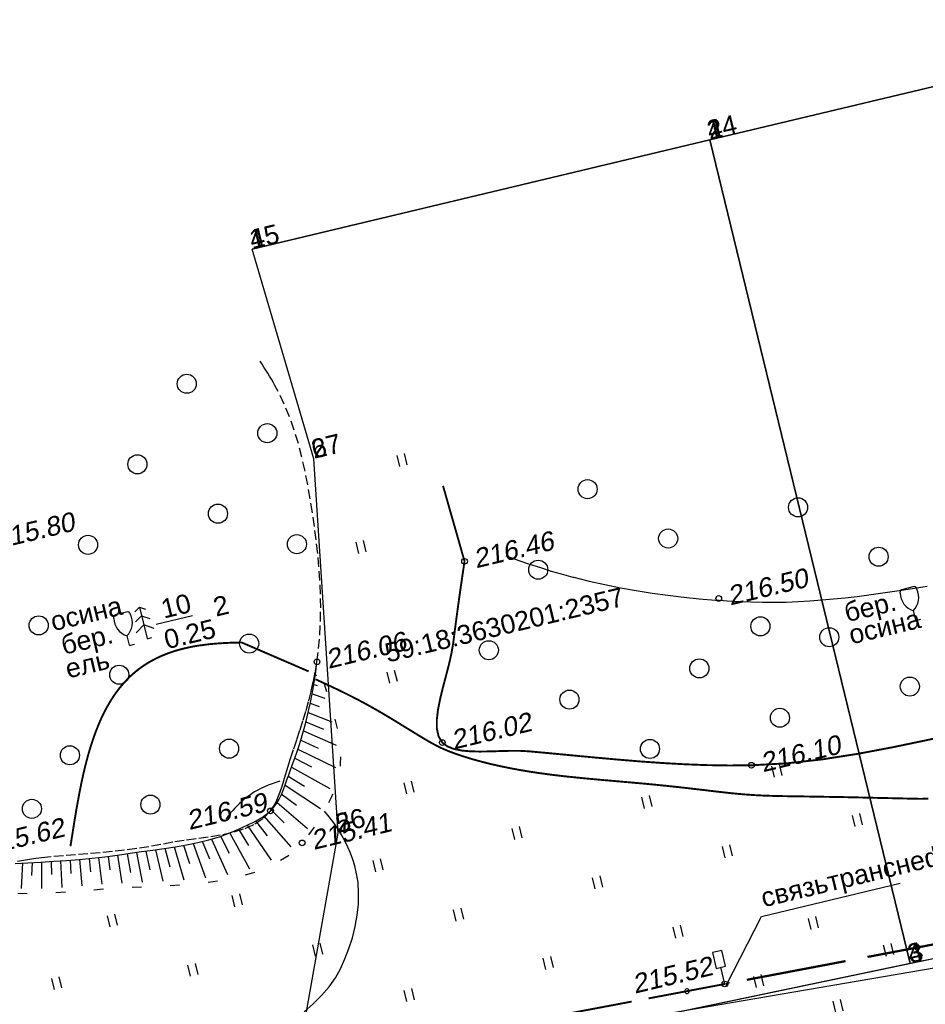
# Model space of a CAD drawing. Header units: millimetres. Extents: x -10 to 1169, y 1 to 1686.
# Tile 86 of 224: x 633 to 680, y 128 to 180. Entities that reach past the tile are written whole.
import ezdxf
from ezdxf.enums import TextEntityAlignment as Align

# ---------------------------------------------------------------- set-up
doc = ezdxf.new("R2010")
doc.units = ezdxf.units.MM
doc.linetypes.add('AHIDDEN1', pattern=[2, 0.5, -1.5])
for name, color, linetype in [('CONTURS', 7, 'Continuous'), ('IZOLINES', 32, 'Continuous'), ('PDIGIT', 170, 'Continuous'), ('PICKETS', 7, 'Continuous'), ('УЧАСТКИ', 7, 'Continuous')]:
    doc.layers.add(name, color=color, linetype=linetype)
doc.styles.get("Standard").update_dxf_attribs({"font": 'arial.ttf'})

# ---------------------------------------------------------------- blocks, each defined once
blk = doc.blocks.new('401')
at = {"layer": 'CONTURS'}
for p, q in [((0, 0), (0, 1.2)), ((0.8, 0), (0.8, 1.2))]:
    blk.add_line(p, q, dxfattribs=at)
blk = doc.blocks.new('390_5')
at = {"layer": 'CONTURS', "color": 7}
for p, q in [((0.0041507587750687, 3.402063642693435), (-0.5743346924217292, 3.033516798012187)), ((0.0041507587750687, 3.402063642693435), (0.0041507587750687, 0.0083614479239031)), ((0.0041507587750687, 3.402063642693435), (0.5826362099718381, 3.033516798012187)), ((0.0041507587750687, 2.480696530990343), (-0.7629712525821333, 2.004656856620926)), ((0.0041507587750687, 2.480696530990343), (0.7712727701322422, 2.004656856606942)), ((-0.9641835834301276, 0.8836602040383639), (0.0041507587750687, 1.513261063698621)), ((0.9724851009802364, 0.8836602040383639), (0.0041507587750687, 1.513261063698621)), ((0.0031036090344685, 0.0007330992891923), (0.5312859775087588, 0.0007330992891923))]:
    blk.add_line(p, q, dxfattribs=at)
blk = doc.blocks.new('390_2')
at = {"layer": 'CONTURS', "color": 7}
for p, q in [((0.6991505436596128, 3.473176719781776), (-0.6905651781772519, 3.473176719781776)), ((0.0023088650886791, 1.057788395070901), (0.0023088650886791, 0.0293004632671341)), ((0.0176911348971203, -0.0024620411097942), (0.5792057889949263, -0.0024620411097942))]:
    blk.add_line(p, q, dxfattribs=at)
at = {"layer": 'CONTURS', "color": 7, "linetype": 'Continuous'}
for centre, radius, start, end in [((1.008602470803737, 2.722503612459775), 1.954260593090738, 167.2458957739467, 239.3760234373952), ((-19.93655262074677, 7.463485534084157), 19.5207581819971, 347.245895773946, 347.6983439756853), ((-0.6490946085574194, 3.257555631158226), 0.2199581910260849, 101.9407673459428, 167.6983439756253), ((-0.6905651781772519, 3.453655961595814), 0.0195207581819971, 90, 101.9407673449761), ((-1.008911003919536, 2.722503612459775), 1.954260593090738, 300.6239765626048, 12.75410422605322), ((0.6487860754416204, 3.257555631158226), 0.2199581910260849, 12.30165602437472, 76.96725551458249), ((19.93624408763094, 7.463485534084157), 19.5207581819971, 192.3016560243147, 192.7541042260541)]:
    blk.add_arc(centre, radius, start, end, dxfattribs=at)
blk = doc.blocks.new('372')
at = {"layer": 'CONTURS'}
blk.add_circle((0, 0), 1, dxfattribs=at)
blk = doc.blocks.new('133')
at = {"layer": 'CONTURS', "color": 7, "linetype": 'Continuous', "const_width": 0.2}
for points in [[(-11, 0), (-2, 0)], [(0, 0), (9, 0)]]:
    blk.add_lwpolyline(points, dxfattribs=at)
at = {"layer": 'CONTURS', "color": 7, "linetype": 'Continuous', "const_width": 0.5}
blk.add_lwpolyline([(-6.791280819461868, -0.0028738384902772, 1), (-6.291280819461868, -0.0028738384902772, 1)], format="xyb", close=True, dxfattribs=at)
blk = doc.blocks.new('206_3')
at = {"layer": 'CONTURS'}
for p, q in [((0.5, 3.5), (-0.5, 3.5)), ((-0.5, 3.5), (-0.5, 1.8)), ((0.5, 1.8), (0.5, 3.5)), ((-0.5, 1.8), (0.5, 1.8)), ((0, 0), (0, 1.8)), ((0.5, 0), (0, 0))]:
    blk.add_line(p, q, dxfattribs=at)

msp = doc.modelspace()

# ---------------------------------------------------------------- linework, layer by layer
at = {"layer": 'CONTURS', "linetype": 'AHIDDEN1', "lineweight": -2}
for p, q in [((645.6150989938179, 162.0441680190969), (645.5116906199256, 162.1998163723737)), ((645.7166162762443, 161.887720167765), (645.6150989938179, 162.0441680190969)), ((645.816242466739, 161.7304728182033), (645.7166162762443, 161.887720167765)), ((645.9139775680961, 161.5724259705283), (645.816242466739, 161.7304728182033)), ((646.0098215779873, 161.4135796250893), (645.9139775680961, 161.5724259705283)), ((646.1037744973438, 161.2539337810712), (646.0098215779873, 161.4135796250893)), ((646.1958363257, 161.0934884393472), (646.1037744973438, 161.2539337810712)), ((646.2860070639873, 160.9322435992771), (646.1958363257, 161.0934884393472)), ((646.3742867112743, 160.7701992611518), (646.2860070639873, 160.9322435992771)), ((646.4606752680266, 160.6073554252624), (646.3742867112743, 160.7701992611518)), ((646.7780484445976, 159.952173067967), (646.4606752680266, 160.6073554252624)), ((647.0578304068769, 159.2775796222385), (646.7780484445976, 159.952173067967)), ((647.3034992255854, 158.5865534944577), (647.0578304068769, 159.2775796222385)), ((647.5185329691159, 157.8820730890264), (647.3034992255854, 158.5865534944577)), ((647.7064097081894, 157.1671168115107), (647.5185329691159, 157.8820730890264)), ((647.8706075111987, 156.4446630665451), (647.7064097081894, 157.1671168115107)), ((648.0146044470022, 155.7176902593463), (647.8706075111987, 156.4446630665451)), ((648.1418785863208, 154.9891767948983), (648.0146044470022, 155.7176902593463)), ((648.255907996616, 154.2621010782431), (648.1418785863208, 154.9891767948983)), ((648.3601707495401, 153.539441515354), (648.255907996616, 154.2621010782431)), ((648.4520660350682, 152.8383650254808), (648.3601707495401, 153.539441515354)), ((648.5315501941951, 152.1312236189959), (648.4520660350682, 152.8383650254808)), ((648.596738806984, 151.4195959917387), (648.5315501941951, 152.1312236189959)), ((648.6457474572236, 150.705060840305), (648.596738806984, 151.4195959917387)), ((648.6766917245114, 149.989196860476), (648.6457474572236, 150.705060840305)), ((648.6876871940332, 149.2735827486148), (648.6766917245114, 149.989196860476)), ((648.6768494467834, 148.5597972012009), (648.6876871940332, 149.2735827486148)), ((648.6422940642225, 147.8494189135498), (648.6768494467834, 148.5597972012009)), ((648.5821366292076, 147.1440265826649), (648.6422940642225, 147.8494189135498)), ((648.4944927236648, 146.4451989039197), (648.5821366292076, 147.1440265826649)), ((648.409905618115, 145.9320739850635), (648.4944927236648, 146.4451989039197)), ((648.3082274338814, 145.4202019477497), (648.409905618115, 145.9320739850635)), ((648.1913769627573, 144.9097203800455), (648.3082274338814, 145.4202019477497)), ((648.0612729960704, 144.4007668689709), (648.1913769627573, 144.9097203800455)), ((647.9198343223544, 143.8934790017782), (648.0612729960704, 144.4007668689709)), ((647.7689797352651, 143.3879943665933), (647.9198343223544, 143.8934790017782)), ((647.610628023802, 142.8844505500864), (647.7689797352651, 143.3879943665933)), ((647.4466979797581, 142.3829851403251), (647.610628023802, 142.8844505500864)), ((647.2791083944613, 141.8837357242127), (647.4466979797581, 142.3829851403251)), ((647.0179134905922, 141.103103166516), (647.1097780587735, 141.3868398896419)), ((647.1097780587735, 141.3868398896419), (647.2791083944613, 141.8837357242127)), ((646.9309897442, 140.8115976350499), (647.0179134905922, 141.103103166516)), ((646.7601260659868, 140.2196992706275), (646.8460471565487, 140.5159280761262)), ((646.8460471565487, 140.5159280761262), (646.9309897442, 140.8115976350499)), ((646.5735097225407, 139.6399830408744), (646.6702668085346, 139.9265159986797)), ((646.6702668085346, 139.9265159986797), (646.7601260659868, 140.2196992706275)), ((646.3474634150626, 139.1012871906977), (646.4668951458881, 139.3637051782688)), ((646.4668951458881, 139.3637051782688), (646.5735097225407, 139.6399830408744)), ((646.0583098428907, 138.6324499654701), (646.2122548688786, 138.8563338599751)), ((646.2122548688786, 138.8563338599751), (646.3474634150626, 139.1012871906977)), ((645.6881568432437, 138.2536542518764), (646.0583098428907, 138.6324499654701)), ((644.7271382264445, 137.7181162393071), (645.2399657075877, 137.9528727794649)), ((645.2399657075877, 137.9528727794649), (645.6881568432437, 138.2536542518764)), ((642.2975006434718, 137.1995532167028), (642.9348556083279, 137.2901031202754)), ((642.9348556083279, 137.2901031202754), (643.5611813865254, 137.3987207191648)), ((643.5611813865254, 137.3987207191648), (644.1630761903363, 137.5373953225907)), ((644.1630761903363, 137.5373953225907), (644.7271382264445, 137.7181162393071)), ((639.1930430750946, 136.6926231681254), (639.8252601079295, 136.7945995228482)), ((639.8252601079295, 136.7945995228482), (640.4532785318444, 136.9164165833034)), ((640.4532785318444, 136.9164165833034), (641.0433103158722, 137.0246992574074)), ((641.0433103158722, 137.0246992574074), (641.6625182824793, 137.1150816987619)), ((641.6625182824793, 137.1150816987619), (642.2975006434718, 137.1995532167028)), ((634.0707300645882, 136.1928672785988), (634.7105640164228, 136.2555811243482)), ((634.7105640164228, 136.2555811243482), (635.3519709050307, 136.3115883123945)), ((635.3519709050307, 136.3115883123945), (635.9942292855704, 136.3642072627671)), ((635.9942292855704, 136.3642072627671), (636.6366177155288, 136.4167563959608)), ((636.6366177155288, 136.4167563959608), (637.278414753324, 136.4725541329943)), ((637.278414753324, 136.4725541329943), (637.9188989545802, 136.5349188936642)), ((637.9188989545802, 136.5349188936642), (638.5573488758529, 136.6071690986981)), ((638.5573488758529, 136.6071690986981), (639.1930430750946, 136.6926231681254)), ((632.8054486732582, 135.9976886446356), (633.2281556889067, 136.0725801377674)), ((633.2281556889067, 136.0725801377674), (633.650095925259, 136.1396955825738)), ((633.650095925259, 136.1396955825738), (634.0707300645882, 136.1928672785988))]:
    msp.add_line(p, q, dxfattribs=at)
at = {"layer": 'CONTURS', "linetype": 'AHIDDEN1'}
for p, q in [((645.6150989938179, 162.0441680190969), (645.5116906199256, 162.1998163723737)), ((645.7166162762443, 161.887720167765), (645.6150989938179, 162.0441680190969)), ((645.816242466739, 161.7304728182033), (645.7166162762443, 161.887720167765)), ((645.9139775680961, 161.5724259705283), (645.816242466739, 161.7304728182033)), ((646.0098215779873, 161.4135796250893), (645.9139775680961, 161.5724259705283)), ((646.1037744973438, 161.2539337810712), (646.0098215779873, 161.4135796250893)), ((646.1958363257, 161.0934884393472), (646.1037744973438, 161.2539337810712)), ((646.2860070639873, 160.9322435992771), (646.1958363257, 161.0934884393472)), ((646.3742867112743, 160.7701992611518), (646.2860070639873, 160.9322435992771)), ((646.4606752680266, 160.6073554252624), (646.3742867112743, 160.7701992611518)), ((646.7780484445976, 159.952173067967), (646.4606752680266, 160.6073554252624)), ((647.0578304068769, 159.2775796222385), (646.7780484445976, 159.952173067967))]:
    msp.add_line(p, q, dxfattribs=at)
at = {"layer": 'CONTURS', "lineweight": -2}
for p, q in [((648.4052700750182, 145.7592406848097), (648.4860914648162, 145.7477379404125)), ((648.3225891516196, 145.2661275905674), (648.5110086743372, 145.2068461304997)), ((648.239908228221, 144.7730144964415), (648.9127649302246, 144.5473914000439)), ((648.1367144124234, 144.2837871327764), (648.6155590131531, 144.1059601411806)), ((648.0335205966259, 143.794559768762), (649.2760422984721, 143.3088748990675)), ((647.9107681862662, 143.3098787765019), (648.8337405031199, 142.9250124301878)), ((647.7880157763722, 142.8251977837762), (649.491042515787, 142.0826307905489)), ((647.6417612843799, 142.3470883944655), (648.5490775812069, 141.9266396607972)), ((647.3253855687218, 141.3988288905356), (648.2119773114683, 140.9362761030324)), ((647.4955067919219, 141.8689790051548), (649.4670003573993, 140.9087799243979)), ((647.155264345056, 140.9286787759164), (649.1706209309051, 139.8088577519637)), ((646.9896233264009, 140.4569140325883), (647.8439636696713, 139.9372000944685)), ((646.8239823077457, 139.9851492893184), (648.673873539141, 138.753655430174)), ((646.6153831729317, 139.5311291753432), (647.4140129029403, 138.9293064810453)), ((646.4067840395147, 139.0771090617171), (648.0029165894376, 137.7117858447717)), ((645.7135655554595, 138.3583355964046), (647.1296441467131, 136.7589240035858)), ((646.0601747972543, 138.7177223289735), (646.7728758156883, 138.0162543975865)), ((644.833493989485, 137.8843405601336), (646.1001042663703, 136.0483136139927)), ((645.2735297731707, 138.1213380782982), (645.8889960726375, 137.3331748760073)), ((643.448156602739, 137.3140478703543), (643.8972656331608, 136.4205709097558)), ((643.9227812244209, 137.4713102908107), (644.9674348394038, 135.5894403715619)), ((644.3781376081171, 137.677825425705), (644.9060945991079, 136.8285543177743)), ((641.0169023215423, 136.7469233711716), (641.5184119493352, 135.0179702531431)), ((641.5089912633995, 136.8354831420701), (641.8188768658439, 135.8847092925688)), ((642.0010802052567, 136.9240429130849), (642.6489210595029, 135.1266225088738)), ((642.4873060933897, 137.0404141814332), (642.8631317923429, 136.1137238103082)), ((642.9735319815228, 137.1567854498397), (643.8058178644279, 135.3045906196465)), ((637.5520602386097, 136.2530807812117), (637.6502584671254, 135.5369257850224)), ((638.0484620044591, 136.3129580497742), (638.2755461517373, 134.8532983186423)), ((638.5430496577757, 136.3863272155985), (638.7160639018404, 135.4014078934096)), ((639.0376373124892, 136.4596963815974), (639.3407209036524, 134.9012667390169)), ((639.5325617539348, 136.5307569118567), (639.743809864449, 135.5533244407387)), ((640.0274861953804, 136.6018174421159), (640.41821716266, 134.950008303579)), ((640.522194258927, 136.6743704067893), (640.7773739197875, 135.7074767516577)), ((633.0666877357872, 135.9041419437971), (632.9881231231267, 134.5643754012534)), ((633.5659944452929, 135.9304604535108), (633.5453325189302, 135.2493978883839)), ((634.0653011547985, 135.9567789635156), (634.0612180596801, 134.5722952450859)), ((634.5643127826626, 135.988201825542), (634.5775803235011, 135.2933666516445)), ((635.0633244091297, 136.0196246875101), (635.1204776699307, 134.6247677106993)), ((635.5618792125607, 136.0576076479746), (635.6041595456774, 135.3610628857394)), ((636.0604340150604, 136.0955906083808), (636.172402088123, 134.7042685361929)), ((636.5580462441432, 136.1443970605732), (636.6274654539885, 135.44532647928)), ((637.0556584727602, 136.1932035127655), (637.221367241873, 134.7882432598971))]:
    msp.add_line(p, q, dxfattribs=at)
at = {"layer": 'CONTURS', "linetype": 'AHIDDEN1', "const_width": 0.1}
msp.add_lwpolyline([(656.225265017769, 151.7128034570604), (655.0982368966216, 155.6684173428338)], dxfattribs=at)
at = {"layer": 'CONTURS', "linetype": 'AHIDDEN1', "const_width": 0.1, "flags": 128}
msp.add_lwpolyline([(656.225265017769, 151.7128034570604), (656.1610030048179, 151.285813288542), (656.0978552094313, 150.8586850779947), (656.0358216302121, 150.431418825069), (655.9749022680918, 150.0040145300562), (655.9150971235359, 149.5764721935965), (655.8564061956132, 149.1487918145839), (655.7988294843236, 148.7209733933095), (655.7423669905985, 148.2930169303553), (655.6870187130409, 147.8649224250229), (655.6327846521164, 147.4366898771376), (655.5410653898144, 146.8925714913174), (655.4086624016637, 146.312883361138), (655.2537189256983, 145.7127820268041), (655.0943782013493, 145.1074240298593), (654.9487834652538, 144.511965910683), (654.8350779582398, 143.9415642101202), (654.7714049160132, 143.4113754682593), (654.7759075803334, 142.936556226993), (654.8667291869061, 142.5322630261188), (655.0620129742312, 142.2136524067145), (655.3260415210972, 142.0145148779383), (655.6693342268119, 141.8789458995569), (656.0779171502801, 141.7958968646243), (656.537816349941, 141.7543191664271), (657.035057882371, 141.7431641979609), (657.5556678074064, 141.7513833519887), (658.085672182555, 141.7679280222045), (658.6110970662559, 141.781749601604), (659.1179685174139, 141.7817994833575), (659.59231259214, 141.7570290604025), (660.7568586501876, 141.6491448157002), (661.9229807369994, 141.5379714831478), (663.0902249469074, 141.4276276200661), (664.2581373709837, 141.3222317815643), (665.4262640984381, 141.2259025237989), (666.5941512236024, 141.1427584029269), (667.7613448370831, 141.0769179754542), (668.927391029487, 141.0324997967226), (670.0918358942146, 141.0136224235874), (671.2542255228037, 141.0244044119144), (673.1216945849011, 141.127843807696), (674.9832938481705, 141.3361251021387), (676.8404307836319, 141.6266204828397), (678.6945128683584, 141.9767021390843), (680.5469475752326, 142.3637422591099), (682.3991423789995, 142.7651130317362), (684.2525047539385, 143.1581866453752), (686.1084421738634, 143.5203352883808), (687.9683621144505, 143.8289311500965), (689.833672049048, 144.0613464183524), (692.2928142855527, 144.2585431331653), (694.759042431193, 144.3717467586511), (697.2308778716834, 144.4196530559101), (699.7068419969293, 144.4209577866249), (702.1854561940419, 144.3943567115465), (704.6652418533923, 144.3585455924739), (707.1447203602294, 144.3322201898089), (709.6224131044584, 144.3340762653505), (712.096841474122, 144.3828095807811), (714.5665268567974, 144.4971158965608), (716.6735055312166, 144.6361140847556), (718.7795405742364, 144.7911323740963), (720.8846319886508, 144.9621707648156), (722.9887797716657, 145.1492292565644), (725.0919839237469, 145.3523078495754), (727.1942444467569, 145.5714065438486), (729.2955613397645, 145.8065253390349), (731.3959346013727, 146.0576642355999), (733.4953642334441, 146.3248232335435), (735.5938502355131, 146.6080023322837)], dxfattribs=at)
at = {"layer": 'CONTURS'}
for points in [[(640.063089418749, 148.418185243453), (641.9780294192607, 148.8780020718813)], [(669.9230609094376, 129.4879511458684), (671.7852739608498, 133.1080018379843), (679.0443623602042, 134.8510595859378)]]:
    msp.add_lwpolyline(points, dxfattribs=at)
at = {"layer": 'CONTURS', "linetype": 'AHIDDEN1', "flags": 128}
msp.add_lwpolyline([(625.217850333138, 139.4416042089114), (625.2520088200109, 139.1913184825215), (625.3624309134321, 138.6857645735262), (625.5247473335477, 138.2037740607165), (625.7518907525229, 137.750860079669), (625.8706058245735, 137.5605749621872), (625.9967411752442, 137.3706236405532), (626.1299316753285, 137.1821801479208), (626.2698121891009, 136.9964185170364), (626.4160175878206, 136.8145127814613), (626.5681827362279, 136.6376369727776), (626.7259425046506, 136.4669651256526), (626.8889317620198, 136.3036712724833), (627.0567853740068, 136.1489294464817), (627.2291382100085, 136.0039136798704), (627.4491180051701, 135.8405417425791), (627.6816747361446, 135.69079526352), (627.924837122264, 135.5532984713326), (628.176633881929, 135.4266755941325), (628.4350937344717, 135.3095508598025), (628.6982454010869, 135.2005484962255), (628.9641176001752, 135.0982927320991), (629.2307390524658, 135.0014077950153), (629.4961384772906, 134.9085179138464), (629.7583445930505, 134.818247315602), (630.4791617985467, 134.6077788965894), (631.2189574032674, 134.4595556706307), (631.9740954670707, 134.3655442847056), (632.7409400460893, 134.3177113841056), (633.515855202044, 134.3080236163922), (634.2952049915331, 134.3284476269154), (635.0753534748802, 134.3709500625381), (635.8526647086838, 134.4274975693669), (636.623502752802, 134.4900567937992), (637.3842316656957, 134.5505943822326), (638.4646155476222, 134.6152904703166), (639.5931037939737, 134.6648529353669), (640.7477336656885, 134.7196229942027), (641.9065424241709, 134.7999418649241), (643.0475673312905, 134.9261507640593), (644.1488456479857, 135.1185909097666), (645.1884146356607, 135.3976035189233), (646.1443115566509, 135.783529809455), (646.9945736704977, 136.2967109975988), (647.7172382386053, 136.9574883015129), (647.9654892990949, 137.2532631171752), (648.2100215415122, 137.5715736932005), (648.4476477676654, 137.909032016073), (648.6751807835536, 138.2622500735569), (648.8894333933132, 138.6278398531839), (649.0872183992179, 139.0024133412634), (649.2653486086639, 139.3825825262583), (649.4206368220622, 139.7649593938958), (649.5498958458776, 140.1461559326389), (649.6499384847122, 140.5227841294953), (649.7352459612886, 141.0868461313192), (649.7472601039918, 141.6661740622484), (649.6967282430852, 142.2573914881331), (649.594397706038, 142.8571219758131), (649.4510158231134, 143.4619890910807), (649.277329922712, 144.0686164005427), (649.0840873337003, 144.6736274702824), (648.8820353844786, 145.2736458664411), (648.6819214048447, 145.8652951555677), (648.4986453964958, 146.432350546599)], dxfattribs=at)
at = {"layer": 'CONTURS', "linetype": 'Continuous', "flags": 128}
msp.add_lwpolyline([(632.6813320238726, 135.8849973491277), (633.3542910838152, 135.9184301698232), (634.027461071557, 135.9545142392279), (634.7004716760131, 135.99479384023), (635.3729525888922, 136.0408132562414), (636.0445335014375, 136.0941167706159), (636.7148441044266, 136.1562486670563), (637.3835140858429, 136.228753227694), (638.0501731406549, 136.3131747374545), (638.7144509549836, 136.4110574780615), (639.2994596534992, 136.4991001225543), (639.889440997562, 136.5823103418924), (640.4817633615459, 136.6660111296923), (641.0737951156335, 136.7555254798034), (641.6629046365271, 136.8561763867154), (642.2464602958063, 136.9732868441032), (642.8218304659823, 137.1121798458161), (643.3863835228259, 137.2781783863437), (643.9374878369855, 137.4766054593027), (644.4725117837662, 137.7127840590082), (644.637918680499, 137.7921494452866), (644.8062775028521, 137.8714543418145), (644.9759123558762, 137.9517715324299), (645.1451473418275, 138.034173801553), (645.3123065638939, 138.1197339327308), (645.4757141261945, 138.2095247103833), (645.6336941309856, 138.3046189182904), (645.7845706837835, 138.4060893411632), (645.9266678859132, 138.5150087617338), (646.0583098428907, 138.6324499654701), (646.2293437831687, 138.8209720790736), (646.3793651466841, 139.0301267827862), (646.5114765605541, 139.2564997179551), (646.6287806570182, 139.4966765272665), (646.7343800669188, 139.7472428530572), (646.8313774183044, 140.0047843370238), (646.9228753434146, 140.2658866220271), (647.0119764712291, 140.5271353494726), (647.1017834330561, 140.7851161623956), (647.1953988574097, 141.0364147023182), (647.3290205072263, 141.3897255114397), (647.4550969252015, 141.7465341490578), (647.5738806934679, 142.1064576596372), (647.6856243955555, 142.4691130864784), (647.7905806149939, 142.8341174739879), (647.8890019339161, 143.2010878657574), (647.9811409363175, 143.5696413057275), (648.0672502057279, 143.939394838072), (648.1475823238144, 144.3099655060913), (648.2223898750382, 144.6809703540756), (648.2557149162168, 144.8560652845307), (648.2876811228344, 145.031455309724), (648.3182884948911, 145.2071404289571), (648.3475370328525, 145.3831206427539), (648.3754267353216, 145.5593959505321), (648.4019576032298, 145.7359663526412), (648.42712963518, 145.9128318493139), (648.4509428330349, 146.0899924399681), (648.4733971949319, 146.2674481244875), (648.4944927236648, 146.4451989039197)], dxfattribs=at)
at = {"layer": 'IZOLINES'}
for points in [[(658.388055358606, 152.0075143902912), (658.6514945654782, 151.9106133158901), (658.6518452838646, 151.910486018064), (658.653850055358, 151.9106493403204), (659.0661092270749, 151.7622100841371), (659.0689075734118, 151.7612234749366), (659.0689078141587, 151.7612233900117), (659.0689082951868, 151.7612232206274), (659.0689092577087, 151.7612228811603), (659.0689111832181, 151.7612222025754), (659.0689150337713, 151.7612208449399), (659.0689227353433, 151.7612181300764), (659.0698538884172, 151.7612395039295), (659.6333724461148, 151.5667588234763), (660.1998887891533, 151.3813804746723), (660.7693746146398, 151.205558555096), (661.2824462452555, 151.0563709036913), (661.8907084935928, 150.8907211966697), (661.9409625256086, 150.8775702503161), (661.9413046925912, 150.8774809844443), (661.9508676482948, 150.8760834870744), (662.7628254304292, 150.6737015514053), (663.5793064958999, 150.4911468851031), (664.3994328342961, 150.3264583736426), (665.2226647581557, 150.178803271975), (666.048557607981, 150.0476191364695), (666.8767452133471, 149.9326727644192), (667.7069053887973, 149.8339821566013), (668.5192111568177, 149.7532726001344), (669.3686568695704, 149.6845610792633), (669.3809816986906, 149.6836627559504), (669.3809830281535, 149.6836626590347), (669.3809856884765, 149.6836624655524), (669.3809910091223, 149.6836620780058), (669.3810016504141, 149.6836613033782), (669.559362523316, 149.6713215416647), (669.989856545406, 149.6414327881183), (669.9845304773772, 149.6421331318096), (670.6036993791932, 149.6065548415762), (671.2233240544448, 149.5819608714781), (671.843215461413, 149.5692124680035), (672.463143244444, 149.5688462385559), (673.0828615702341, 149.5808978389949), (673.7021427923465, 149.6050077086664), (674.3207999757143, 149.6405206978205), (674.9386979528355, 149.6865839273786), (675.555754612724, 149.742234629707), (676.1719355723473, 149.8064704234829), (676.7872456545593, 149.8782990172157), (677.4017197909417, 149.9567685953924), (678.015414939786, 150.0409826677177), (679.2407218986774, 150.2233442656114), (680.4638826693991, 150.4193365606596)], [(669.3822601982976, 149.6843289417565), (669.5592961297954, 149.6708439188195), (669.5594584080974, 149.6708323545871)], [(646.5432624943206, 140.1876752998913), (646.3405650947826, 140.1250317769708), (646.1399746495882, 140.0562025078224), (645.9419980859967, 139.9804728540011), (645.7471586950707, 139.8973150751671), (645.5560065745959, 139.8063236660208), (645.3690849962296, 139.7072549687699), (645.2288071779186, 139.6256953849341), (645.093467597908, 139.5406565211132), (645.0941946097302, 139.5408538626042), (644.9540932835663, 139.4460989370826), (644.8176926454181, 139.3462270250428), (644.6849830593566, 139.241626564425), (644.5560517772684, 139.1325188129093), (644.4309566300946, 139.0191392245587), (644.3097296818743, 138.9017295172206), (644.192380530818, 138.7805320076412), (644.0788991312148, 138.6557857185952), (643.9692581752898, 138.527723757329), (643.8634151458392, 138.3965715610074), (643.7286842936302, 138.218071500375)], [(647.8152430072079, 128.1099582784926), (648.2964022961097, 128.5196362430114), (648.7357261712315, 128.9537445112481), (649.124976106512, 129.4115202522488), (649.4559135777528, 129.8922006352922), (649.7188523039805, 130.364953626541), (649.9577802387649, 130.8773856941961), (650.1689539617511, 131.4213537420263), (650.3486300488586, 131.9887146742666), (650.4930650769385, 132.5713253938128), (650.5985156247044, 133.1610428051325), (650.6612382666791, 133.7497238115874), (650.6774895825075, 134.3292253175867), (650.643526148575, 134.8914042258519), (650.5556045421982, 135.428117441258), (650.4721278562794, 135.759975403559), (650.3701755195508, 136.0891920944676), (650.2497475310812, 136.4157675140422), (650.1108438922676, 136.7397016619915), (649.9534646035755, 137.0609945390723), (649.7776096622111, 137.3796461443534), (649.5832790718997, 137.6956564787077), (649.3704728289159, 138.0090255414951), (649.1391909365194, 138.3197533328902), (648.8894333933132, 138.6278398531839)]]:
    msp.add_lwpolyline(points, dxfattribs=at)
at = {"layer": 'IZOLINES', "const_width": 0.1000000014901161}
for points in [[(648.0559548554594, 145.9454518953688), (644.5505599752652, 147.4595901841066), (643.9852521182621, 147.446789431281), (643.4207007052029, 147.4186141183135), (642.8578251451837, 147.3704266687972), (642.2980881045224, 147.2975714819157), (642.0199096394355, 147.2503973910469), (641.7433035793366, 147.1952180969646), (641.4686696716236, 147.1314238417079), (641.1964779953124, 147.0583977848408), (640.9272711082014, 146.9755409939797), (640.6616652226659, 146.8822902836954), (640.4003468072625, 146.7781407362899), (640.1440629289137, 146.6626720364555), (639.8936039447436, 146.5355767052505), (639.6497779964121, 146.3966872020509), (639.4133781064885, 146.2459979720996), (639.1851444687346, 146.0836783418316), (638.965726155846, 145.9100730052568), (638.8011347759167, 145.7672344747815), (638.6431611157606, 145.6188738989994), (638.6441936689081, 145.6181419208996), (638.3816415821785, 145.3460365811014), (638.138384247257, 145.057292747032), (637.9132389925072, 144.7548275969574), (637.7055241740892, 144.4406373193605), (637.514281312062, 144.1165602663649), (637.3383899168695, 143.7842230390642), (637.176659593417, 143.445024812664), (637.0278962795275, 143.100145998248), (636.8909446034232, 142.7505700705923), (636.7647112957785, 142.3971105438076), (636.6481750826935, 142.0404381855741), (636.5403877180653, 141.6811059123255), (636.4404697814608, 141.31957033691), (636.3476037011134, 140.9562097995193), (636.2610257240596, 140.5913391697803), (636.180017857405, 140.2252218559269), (636.1039004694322, 139.8580795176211), (636.0320258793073, 139.4900999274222), (635.8985523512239, 138.7522904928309), (635.7748859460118, 138.0128065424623), (635.5791056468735, 136.7804668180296)], [(648.4195605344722, 145.5305243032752), (649.0705577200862, 145.2306251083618), (649.7182140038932, 144.9237253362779), (650.0398957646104, 144.7658580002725), (650.3598200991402, 144.6044970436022), (650.6778270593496, 144.43943046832), (650.9938160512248, 144.2705742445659), (651.3077463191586, 144.0979598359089), (651.6196400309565, 143.921727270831), (651.9295875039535, 143.742123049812), (652.5443546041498, 143.3743559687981), (653.1544774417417, 142.9989689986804), (653.7641283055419, 142.6228287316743), (654.2714012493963, 142.3197174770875), (654.5321283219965, 142.1719684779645), (654.8006800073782, 142.0293811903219), (654.8029274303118, 142.0282433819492), (654.8029283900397, 142.0282428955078), (654.8029303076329, 142.0282419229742), (654.8029341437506, 142.0282399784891), (654.8029418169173, 142.0282360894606), (654.8026506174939, 142.0280441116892), (654.9821099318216, 141.9408372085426), (655.1640342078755, 141.8590626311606), (655.4649678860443, 141.735960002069), (655.7419385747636, 141.632457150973), (655.9761044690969, 141.5510619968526), (656.211602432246, 141.4736881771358), (656.6859030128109, 141.3299329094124), (657.1638155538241, 141.199137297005), (657.6446341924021, 141.0798636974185), (658.1278478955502, 140.9710594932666), (658.6130592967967, 140.8718771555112), (659.0999434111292, 140.7815739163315), (659.588225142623, 140.6994502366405), (660.0776667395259, 140.6248111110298), (660.568060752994, 140.5569425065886), (661.0592259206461, 140.4950987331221), (661.5510044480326, 140.4384982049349), (662.5358307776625, 140.3377445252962), (663.5216900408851, 140.2479195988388), (665.4939875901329, 140.0747386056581), (666.479399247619, 139.980414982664), (667.4638167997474, 139.87659207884), (668.4472196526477, 139.7637579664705), (669.4302047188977, 139.6473354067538), (670.2475802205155, 139.556838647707), (670.6569904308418, 139.5174431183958), (671.0671187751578, 139.4838939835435), (671.0672668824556, 139.4838832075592), (671.0672949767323, 139.4841146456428), (671.4681378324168, 139.4575773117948), (671.869323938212, 139.4375080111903), (672.2707198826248, 139.4227635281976), (673.0737764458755, 139.4041753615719), (674.0349159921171, 139.3905426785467), (674.0309247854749, 139.3900176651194), (676.0269884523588, 139.35721828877), (680.0186634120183, 139.2674076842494), (680.517704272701, 139.2698460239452)], [(655.453518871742, 141.7410426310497), (655.7517224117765, 141.6290859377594)]]:
    msp.add_lwpolyline(points, dxfattribs=at)
at = {"layer": 'PICKETS', "color": 7, "lineweight": -2}
for centre in [(656.225265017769, 151.7128034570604), (669.5406199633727, 149.7669430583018), (648.4944927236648, 146.4451989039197), (655.0620129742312, 142.2136524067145), (671.2542255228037, 141.0244044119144), (646.0583098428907, 138.6324499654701), (647.7172382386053, 136.9574883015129), (669.8631144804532, 129.5617828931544)]:
    msp.add_circle(centre, 0.15, dxfattribs=at)
at = {"layer": 'УЧАСТКИ', "color": 6, "linetype": 'Continuous', "lineweight": -2}
for p, q in [((695.4868681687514, 180.0983154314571), (669.0682135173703, 173.7957852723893)), ((669.0682135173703, 173.7957852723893), (695.4868681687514, 180.0983154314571)), ((669.0682135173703, 173.7957852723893), (645.092518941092, 168.0695762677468)), ((645.092518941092, 168.0695762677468), (669.0682135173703, 173.7957852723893)), ((669.0682135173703, 173.7957852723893), (679.575701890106, 130.6362128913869)), ((679.575701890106, 130.6362128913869), (669.0682135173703, 173.7957852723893)), ((648.3372683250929, 157.0835259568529), (645.092518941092, 168.0695762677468)), ((649.6024446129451, 137.4667288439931), (648.3372683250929, 157.0835259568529)), ((649.6024446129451, 137.4667288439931), (648.3372683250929, 157.0835259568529)), ((782.5280629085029, 152.1073880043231), (647.190920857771, 123.8678114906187)), ((788.7264297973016, 148.8649895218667), (653.6796403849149, 125.7549836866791)), ((647.190920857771, 123.8678114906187), (649.6024446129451, 137.4667288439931)), ((647.190920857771, 123.8678114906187), (649.6024446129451, 137.4667288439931)), ((706.1667504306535, 136.1779669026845), (679.575701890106, 130.6362128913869)), ((679.575701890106, 130.6362128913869), (647.190920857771, 123.8678114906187))]:
    msp.add_line(p, q, dxfattribs=at)

# ---------------------------------------------------------------- block references
at = {"layer": 'CONTURS', "lineweight": -2}
for name, p, xscale, yscale, zscale, rotation in [('372', (641.6726022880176, 161.0172393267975), 0.4999999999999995, 0.4999999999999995, 0.4999999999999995, 13.50227474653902), ('372', (645.8930584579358, 158.4311709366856), 0.4999999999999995, 0.4999999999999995, 0.4999999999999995, 13.50227474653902), ('372', (639.0865338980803, 156.7967831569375), 0.4999999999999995, 0.4999999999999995, 0.4999999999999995, 13.50227474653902), ('401', (652.8271156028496, 156.6815892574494), 0.4999999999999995, 0.4999999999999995, 0.4999999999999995, 13.50227474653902), ('372', (662.6715666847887, 155.4940905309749), 0.4999999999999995, 0.4999999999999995, 0.4999999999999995, 13.50227474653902), ('372', (643.3069900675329, 154.2107147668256), 0.4999999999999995, 0.4999999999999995, 0.4999999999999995, 13.50227474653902), ('372', (673.6985474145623, 154.5424099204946), 0.4999999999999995, 0.4999999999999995, 0.4999999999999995, 13.50227474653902), ('372', (666.8920228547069, 152.908022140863), 0.4999999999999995, 0.4999999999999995, 0.4999999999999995, 13.50227474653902), ('372', (636.5004655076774, 152.5763269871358), 0.4999999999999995, 0.4999999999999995, 0.4999999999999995, 13.50227474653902), ('372', (647.442407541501, 152.6127426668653), 0.4999999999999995, 0.4999999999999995, 0.4999999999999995, 13.50227474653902), ('401', (650.6810297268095, 152.1255540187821), 0.4999999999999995, 0.4999999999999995, 0.4999999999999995, 13.50227474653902), ('372', (677.9190035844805, 151.9563415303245), 0.4999999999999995, 0.4999999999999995, 0.4999999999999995, 13.50227474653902), ('372', (660.0854982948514, 151.2736343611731), 0.4999999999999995, 0.4999999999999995, 0.4999999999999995, 13.50227474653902), ('390_2', (679.8527993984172, 148.6161172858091), 0.4999999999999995, 0.4999999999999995, 0.4999999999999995, 13.50227474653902), ('390_5', (639.5901002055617, 147.6553405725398), 0.4999999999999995, 0.4999999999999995, 0.4999999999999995, 13.50227474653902), ('372', (633.9143971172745, 148.355870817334), 0.4999999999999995, 0.4999999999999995, 0.4999999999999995, 13.50227474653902), ('390_2', (638.6570288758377, 147.2964897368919), 0.4999999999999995, 0.4999999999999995, 0.4999999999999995, 13.50227474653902), ('372', (671.725236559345, 148.3057051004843), 0.4999999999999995, 0.4999999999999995, 0.4999999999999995, 13.50227474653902), ('372', (675.3329351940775, 147.7358853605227), 0.4999999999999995, 0.4999999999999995, 0.4999999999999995, 13.50227474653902), ('372', (644.9413778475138, 147.4041902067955), 0.4999999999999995, 0.4999999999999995, 0.4999999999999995, 13.50227474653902), ('372', (657.4994299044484, 147.0531781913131), 0.4999999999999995, 0.4999999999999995, 0.4999999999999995, 13.50227474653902), ('372', (668.5264106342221, 146.1014975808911), 0.4999999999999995, 0.4999999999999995, 0.4999999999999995, 13.50227474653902), ('372', (638.1348532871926, 145.7698024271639), 0.4999999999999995, 0.4999999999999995, 0.4999999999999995, 13.50227474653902), ('401', (652.3154175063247, 145.3190294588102), 0.4999999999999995, 0.4999999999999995, 0.4999999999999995, 13.50227474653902), ('372', (679.5533913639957, 145.1498169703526), 0.4999999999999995, 0.4999999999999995, 0.4999999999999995, 13.50227474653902), ('372', (661.7198860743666, 144.4671098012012), 0.4999999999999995, 0.4999999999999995, 0.4999999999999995, 13.50227474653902), ('372', (672.7468668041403, 143.515429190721), 0.4999999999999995, 0.4999999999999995, 0.4999999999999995, 13.50227474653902), ('372', (643.8898581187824, 141.895379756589), 0.4999999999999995, 0.4999999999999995, 0.4999999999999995, 13.50227474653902), ('372', (665.9403422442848, 141.8810414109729), 0.4999999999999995, 0.4999999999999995, 0.4999999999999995, 13.50227474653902), ('372', (635.5487848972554, 141.5493462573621), 0.4999999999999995, 0.4999999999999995, 0.4999999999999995, 13.50227474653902), ('401', (672.4682181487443, 140.4023250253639), 0.4999999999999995, 0.4999999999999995, 0.4999999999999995, 13.50227474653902), ('401', (653.1991591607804, 139.5219926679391), 0.4999999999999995, 0.4999999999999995, 0.4999999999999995, 13.50227474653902), ('372', (633.5596731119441, 138.7425120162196), 0.4999999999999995, 0.4999999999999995, 0.4999999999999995, 13.50227474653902), ('372', (639.7692410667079, 138.963277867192), 0.4999999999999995, 0.4999999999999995, 0.4999999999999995, 13.50227474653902), ('401', (665.6616935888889, 138.767937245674), 0.4999999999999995, 0.4999999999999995, 0.4999999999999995, 13.50227474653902), ('401', (676.6886743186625, 137.8162566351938), 0.4999999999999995, 0.4999999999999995, 0.4999999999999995, 13.50227474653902), ('401', (658.8551690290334, 137.1335494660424), 0.4999999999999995, 0.4999999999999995, 0.4999999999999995, 13.50227474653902), ('401', (669.882149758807, 136.1818688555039), 0.4999999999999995, 0.4999999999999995, 0.4999999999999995, 13.50227474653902), ('401', (651.5725585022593, 135.4483380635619), 0.4999999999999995, 0.4999999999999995, 0.4999999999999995, 13.50227474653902), ('401', (663.0756251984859, 134.5474810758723), 0.4999999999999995, 0.4999999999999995, 0.4999999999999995, 13.50227474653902), ('401', (644.1986412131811, 133.6141978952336), 0.4999999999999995, 0.4999999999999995, 0.4999999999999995, 13.50227474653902), ('401', (637.656050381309, 132.5512025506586), 0.4999999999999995, 0.4999999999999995, 0.4999999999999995, 13.50227474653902), ('401', (655.7930146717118, 132.86226967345), 0.4999999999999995, 0.4999999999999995, 0.4999999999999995, 13.50227474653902), ('401', (667.2960813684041, 131.9614126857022), 0.4999999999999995, 0.4999999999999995, 0.4999999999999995, 13.50227474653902), ('401', (674.385333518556, 132.4183612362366), 0.4999999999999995, 0.4999999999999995, 0.4999999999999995, 13.50227474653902), ('133', (676.1851507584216, 130.7618050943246), 0.5849927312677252, 0.5, 0.5849927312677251, 190.7477790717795), ('401', (648.4190973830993, 131.0281295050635), 0.4999999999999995, 0.4999999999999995, 0.4999999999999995, 13.50227474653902), ('401', (678.3230620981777, 131.0097320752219), 0.4999999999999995, 0.4999999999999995, 0.4999999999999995, 13.50227474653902), ('206_3', (669.8631144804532, 129.5617828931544), 0.4999999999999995, 0.4999999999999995, 0.4999999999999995, 13.50227474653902), ('401', (641.8765065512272, 129.9651341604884), 0.4999999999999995, 0.4999999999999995, 0.4999999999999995, 13.50227474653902), ('401', (660.4895568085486, 130.3270249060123), 0.4999999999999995, 0.4999999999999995, 0.4999999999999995, 13.50227474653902), ('401', (671.5165375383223, 129.375344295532), 0.4999999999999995, 0.4999999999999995, 0.4999999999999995, 13.50227474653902), ('401', (634.7380658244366, 129.2670642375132), 0.4999999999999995, 0.4999999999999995, 0.4999999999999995, 13.50227474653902), ('133', (664.9799072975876, 128.6401266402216), 0.451765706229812, 0.5, 0.451765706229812, 190.6882706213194), ('401', (653.2069462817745, 128.64181350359), 0.4999999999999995, 0.4999999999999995, 0.4999999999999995, 13.50227474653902), ('401', (675.67358854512, 128.070391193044), 0.4999999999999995, 0.4999999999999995, 0.4999999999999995, 13.50227474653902)]:
    msp.add_blockref(name, p, dxfattribs=dict(at, xscale=xscale, yscale=yscale, zscale=zscale, rotation=rotation))
at = {"layer": 'CONTURS', "xscale": 0.4999999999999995, "yscale": 0.4999999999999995, "zscale": 0.4999999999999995, "rotation": 13.50227474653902}
msp.add_blockref('372', (641.6726022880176, 161.0172393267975), dxfattribs=at)

# ---------------------------------------------------------------- texts
at = {"layer": 'CONTURS', "lineweight": -2}
for s, p in [('осина', (634.674037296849, 148.0480789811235)), ('10', (640.4679892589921, 148.708643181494)), ('2', (643.2043479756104, 148.8113416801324)), ('бер.', (676.255217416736, 148.5222070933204)), ('0.25', (640.6241828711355, 147.1026811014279)), ('осина', (676.496714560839, 147.3571431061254)), ('бер.', (635.2257332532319, 146.8102829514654)), ('ель', (635.4519757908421, 145.5679625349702)), ('связьтранснефть240-52-35', (671.8941519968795, 133.5768829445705))]:
    msp.add_text(s, height=0.9999999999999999, rotation=13.50227474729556, dxfattribs=at).set_placement(p)
at = {"layer": 'IZOLINES', "lineweight": -2, "oblique": 10}
msp.add_text('215.80', height=1, rotation=13.50227474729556, dxfattribs=at).set_placement((631.7209476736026, 152.3399727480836))
at = {"layer": 'PDIGIT', "color": 7, "lineweight": -2, "oblique": 10}
for s, p in [('216.46', (656.8281873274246, 151.3433651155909)), ('216.50', (670.1435422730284, 149.3975047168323)), ('216.06', (649.0974150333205, 146.0757605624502)), ('216.02', (655.6649352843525, 141.844214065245)), ('216.10', (671.8571478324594, 140.6549660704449)), ('216.59', (641.7969566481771, 137.6298529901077)), ('215.41', (648.3201605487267, 136.5880499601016)), ('215.62', (631.1916396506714, 136.3122918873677)), ('215.52', (665.1489408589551, 129.0520755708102))]:
    msp.add_text(s, height=1, rotation=13.50227474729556, dxfattribs=at).set_placement(p)
at = {"layer": 'УЧАСТКИ', "color": 6, "lineweight": -2}
for s, p in [('44', (669.0682135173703, 173.7957852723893)), ('2', (669.0682135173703, 173.7957852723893)), ('1', (669.0682135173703, 173.7957852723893)), ('45', (645.092518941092, 168.0695762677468)), ('1', (645.092518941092, 168.0695762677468)), ('27', (648.3372683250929, 157.0835259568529)), ('6', (648.3372683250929, 157.0835259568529)), ('26', (649.6024446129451, 137.4667288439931)), ('5', (649.6024446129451, 137.4667288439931)), ('3', (679.575701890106, 130.6362128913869)), ('4', (679.575701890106, 130.6362128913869))]:
    msp.add_text(s, height=0.9999999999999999, rotation=13.50227474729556, dxfattribs=at).set_placement(p)
msp.add_text('59:18:3630201:2357', height=0.9999999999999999, rotation=13.50227474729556, dxfattribs=at).set_placement((658.3085373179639, 148.3862709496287), align=Align.MIDDLE_CENTER)

doc.saveas('drawing.dxf')
